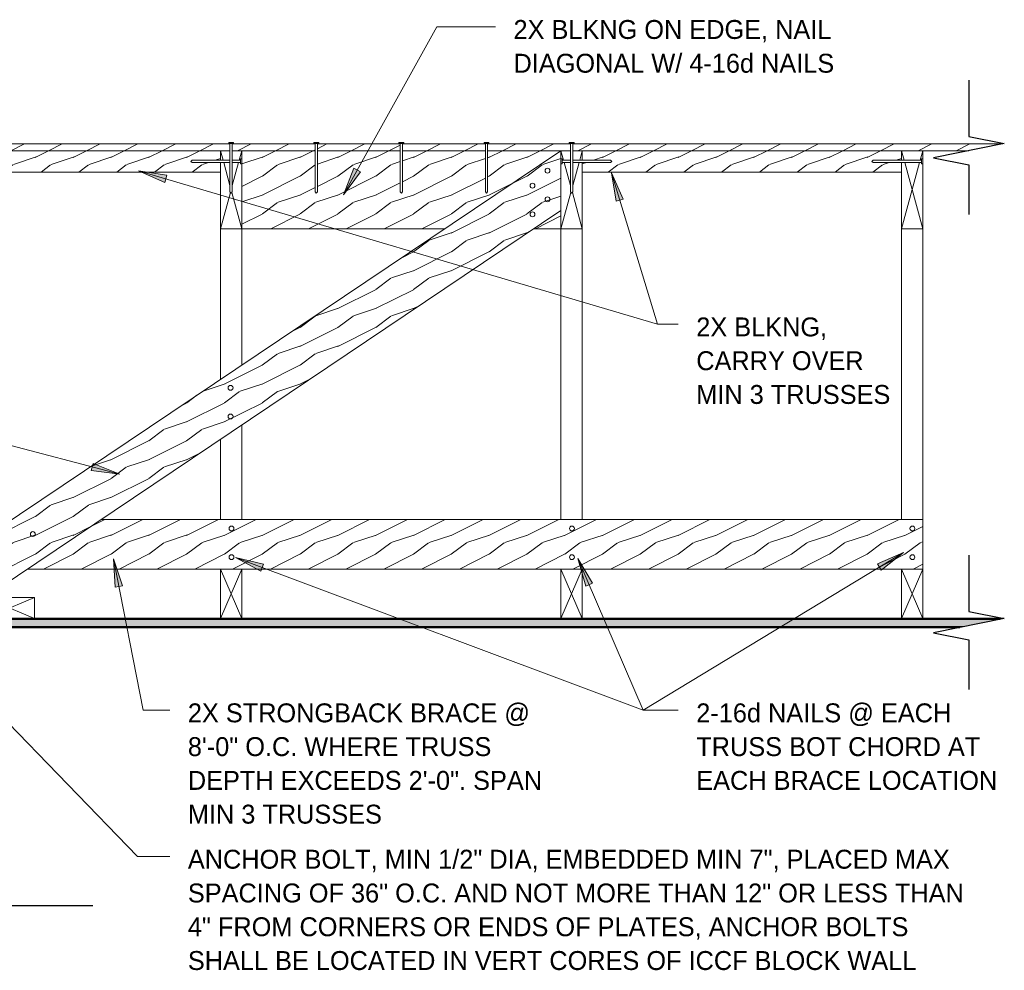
# Model space of a CAD drawing. Header units: inches. Extents: x 263 to 1352, y -57 to 386.
# Tile 23 of 23: x 1283 to 1352, y 71 to 138. Entities that reach past the tile are written whole.
import ezdxf

# ---------------------------------------------------------------- set-up
doc = ezdxf.new("R2010")
doc.units = ezdxf.units.IN
doc.header["$MEASUREMENT"] = 0
for name, color, linetype, lineweight in [('A-ANNO-TEXT', 2, 'Continuous', 9), ('A-DETL-GENF', 3, 'Continuous', 9), ('A-DETL-LLIN', 3, 'Continuous', 9)]:
    doc.layers.add(name, color=color, linetype=linetype, lineweight=lineweight)
pattern_1 = [(216.87, (1178.55, 2.666), (7.9965905, 5.3312143), [1.333, -11.995]), (206.565, (1180.15, 1.866), (-2.6653954, -2.6653906), [2.98, -2.98]), (198.435, (1180.15, 0.533), (-5.3315978, -2.6658048), [1.686, -6.743])]

# ---------------------------------------------------------------- blocks, each defined once
blk = doc.blocks.new('Dimension Lumbe_ CORE ICCF5')
at = {"layer": 'A-DETL-GENF'}
for p, q in [((1.5, 0), (0, -3.5)), ((0, 0), (1.5, -3.5)), ((0, -3.5), (0, 0)), ((0, 0), (1.5, 0)), ((1.5, 0), (1.5, -3.5))]:
    blk.add_line(p, q, dxfattribs=at)
blk = doc.blocks.new('Dimension Lumbe_ CORE ICCF6')
at = {"layer": 'A-DETL-GENF'}
for p, q in [((0, 0), (0.669, 0)), ((0, -0.669), (0, 0)), ((0, 0), (0.182, -0.669)), ((0.831, 0), (1.5, 0)), ((1.5, 0), (1.318, -0.669)), ((1.5, 0), (1.5, -0.578)), ((0, -5.5), (0, -0.831)), ((0.227, -0.831), (0.669, -2.453)), ((1.273, -0.831), (0.831, -2.453)), ((1.5, -0.921), (1.5, -5.5)), ((0.698, -2.941), (0, -5.5)), ((0.802, -2.941), (1.5, -5.5)), ((1.5, -5.5), (0, -5.5))]:
    blk.add_line(p, q, dxfattribs=at)
blk = doc.blocks.new('Dimension Lumbe_ CORE ICCF7')
at = {"layer": 'A-DETL-GENF'}
for p, q in [((0, 0), (0.669, 0)), ((0, 0), (0.182, -0.669)), ((0.831, 0), (1.5, 0)), ((1.5, 0), (1.318, -0.669)), ((1.5, 0), (1.5, -0.669)), ((0.227, -0.831), (0.669, -2.453)), ((1.273, -0.831), (0.831, -2.453)), ((1.5, -0.831), (1.5, -5.5)), ((0.698, -2.941), (0, -5.5)), ((0.802, -2.941), (1.5, -5.5)), ((0, -5.5), (0, -4.217)), ((1.5, -5.5), (0, -5.5))]:
    blk.add_line(p, q, dxfattribs=at)
blk = doc.blocks.new('Common Wood Nai_ CORE ICCF3')
at = {"layer": 'A-DETL-GENF'}
for p, q in [((0, 0.1715), (-0.083, 0.1715)), ((-0.083, 0.1715), (-0.083, -0.1715)), ((0, 0.081), (0, 0.1715)), ((0.586, 0.081), (0, 0.081)), ((0, 0.081), (0, -0.081)), ((3.409, 0.081), (0.748, 0.081)), ((3.5, 0), (3.409, 0.081)), ((3.409, -0.081), (3.5, 0)), ((-0.083, -0.1715), (0, -0.1715)), ((0, -0.1715), (0, -0.081)), ((0, -0.081), (0.586, -0.081)), ((0.748, -0.081), (3.409, -0.081))]:
    blk.add_line(p, q, dxfattribs=at)
blk = doc.blocks.new('Common Wood Nai_ CORE ICCF2')
at = {"layer": 'A-DETL-GENF'}
for p, q in [((0, 0.1715), (-0.083, 0.1715)), ((-0.083, 0.1715), (-0.083, -0.1715)), ((0, 0.081), (0, 0.1715)), ((3.409, 0.081), (0, 0.081)), ((0, -0.081), (0, 0.081)), ((3.5, 0), (3.409, 0.081)), ((3.409, -0.081), (3.5, 0)), ((-0.083, -0.1715), (0, -0.1715)), ((0, -0.1715), (0, -0.081)), ((0, -0.081), (3.409, -0.081))]:
    blk.add_line(p, q, dxfattribs=at)
blk = doc.blocks.new('Common Wood Nai_ CORE ICCF4')
at = {"layer": 'A-DETL-GENF'}
for p, q in [((0, 0.1715), (-0.083, 0.1715)), ((0, 0.081), (0, 0.1715)), ((0.586, 0.081), (0, 0.081)), ((0, -0.081), (0, 0.081)), ((3.409, 0.081), (0.748, 0.081)), ((3.5, 0), (3.409, 0.081)), ((3.409, -0.081), (3.5, 0)), ((-0.083, -0.1715), (0, -0.1715)), ((0, -0.1715), (0, -0.081)), ((0, -0.081), (0.586, -0.081)), ((0.748, -0.081), (3.409, -0.081))]:
    blk.add_line(p, q, dxfattribs=at)
blk = doc.blocks.new('Dimension Lumbe_ CORE ICCF8')
at = {"layer": 'A-DETL-GENF'}
for p, q in [((0, -0.669), (0, 0)), ((0, 0), (0.182, -0.669)), ((0, 0), (1.5, 0)), ((1.5, 0), (1.318, -0.669)), ((1.5, 0), (1.5, -0.578)), ((0, -5.5), (0, -0.831)), ((1.273, -0.831), (0, -5.5)), ((0.227, -0.831), (1.5, -5.5)), ((1.5, -0.921), (1.5, -5.5)), ((1.5, -5.5), (0, -5.5))]:
    blk.add_line(p, q, dxfattribs=at)
blk = doc.blocks.new('Common Wood Nai_ CORE ICCF6')
at = {"layer": 'A-DETL-GENF'}
for p, q in [((0, 0.1715), (-0.083, 0.1715)), ((-0.083, 0.1715), (-0.083, -0.1715)), ((0, 0.081), (0, 0.1715)), ((3.409, 0.081), (0, 0.081)), ((0, 0.081), (0, -0.081)), ((3.5, 0), (3.409, 0.081)), ((3.409, -0.081), (3.5, 0)), ((-0.083, -0.1715), (0, -0.1715)), ((0, -0.1715), (0, -0.081)), ((0, -0.081), (3.409, -0.081))]:
    blk.add_line(p, q, dxfattribs=at)
blk = doc.blocks.new('Gypsum Wallboar_ CORE ICCF3')
at = {"layer": 'A-DETL-GENF'}
h = blk.add_hatch(dxfattribs=at)
h.set_pattern_fill('FP8_32', color=256, style=0, pattern_type=2)
h.set_pattern_definition([(180, (1188.484, 5.997), (-2.56, -0.64), [0.211, -1.709, 0.211, -1.709, -10.24]), (180, (1188.484, 5.997), (-2.56, -0.64), [-3.84, 0.211, -3.629, 0.211, -1.709, -4.48]), (180, (1188.484, 5.997), (-2.56, -0.64), [-9.6, 0.211, -1.069, 0.211, -2.989]), (300, (1187.524, 5.677), (1.83425626, -1.89702503), [0.211, -1.709, 0.211, -1.709, -10.24]), (300, (1187.524, 5.677), (1.83425626, -1.89702503), [-3.84, 0.211, -3.629, 0.211, -1.709, -4.48]), (300, (1187.524, 5.677), (1.83425626, -1.89702503), [-9.6, 0.211, -1.069, 0.211, -2.989]), (60, (1187.204, 4.397), (0.72574374, 2.53702503), [0.211, -1.709, 0.211, -1.709, -10.24]), (60, (1187.204, 4.397), (0.72574374, 2.53702503), [-3.84, 0.211, -3.629, 0.211, -1.709, -4.48]), (60, (1187.204, 4.397), (0.72574374, 2.53702503), [-9.6, 0.211, -1.069, 0.211, -2.989])])
h.paths.add_polyline_path([(71.90625, 0), (71.90625, 0.625), (4.1875, 0.625), (1.0625, 0)], flags=0)
at = {"layer": 'A-DETL-GENF', "lineweight": 30}
for p, q in [((1.0625, 0), (71.90625, 0)), ((71.90625, 0.625), (4.1875, 0.625)), ((71.90625, 0), (71.90625, 0.625))]:
    blk.add_line(p, q, dxfattribs=at)
at = {"layer": 'A-DETL-GENF'}
for p, q in [((1.375, 0.0625), (71.90625, 0.0625)), ((3.875, 0.5625), (71.90625, 0.5625))]:
    blk.add_line(p, q, dxfattribs=at)
blk = doc.blocks.new('Break Line8 - B_ CORE ICCF0')
at = {"layer": 'A-DETL-GENF', "lineweight": 30}
for p, q in [((-1, 0), (-0.5, 2.5)), ((-0.5, 2.5), (0.5, -2.5)), ((-4.974, 0), (-1, 0)), ((0.5, -2.5), (1, 0)), ((1, 0), (4.494, 0))]:
    blk.add_line(p, q, dxfattribs=at)
blk = doc.blocks.new('Break Line8 - B_ CORE ICCF1')
at = {"layer": 'A-DETL-GENF', "lineweight": 30}
for p, q in [((-1, 0), (-0.5, 2.5)), ((-0.5, 2.5), (0.5, -2.5)), ((-12, 0), (-1, 0)), ((0.5, -2.5), (1, 0)), ((1, 0), (12.366, 0))]:
    blk.add_line(p, q, dxfattribs=at)
blk = doc.blocks.new('Dimension Lumbe_ CORE ICCF10')
at = {"layer": 'A-DETL-GENF'}
for p, q in [((1.5, 0), (0, -3.5)), ((0, 0), (1.5, -3.5)), ((0, -3.5), (0, 0)), ((0, 0), (1.5, 0)), ((1.5, 0), (1.5, -3.5)), ((1.5, -3.5), (0, -3.5))]:
    blk.add_line(p, q, dxfattribs=at)

msp = doc.modelspace()

# ---------------------------------------------------------------- hatches: boundary and pattern name
at = {"layer": 'A-ANNO-TEXT'}
for points in [[(1307.03120744, 127.46258485), (1306.57105508, 127.71866666), (1305.82856402, 125.84302369)], [(1293.23406775, 126.71050159), (1293.38349825, 127.21546556), (1291.39099194, 127.53050226)], [(1325.04685873, 125.39037062), (1325.55075864, 125.54335089), (1324.71780844, 127.38061067)], [(1288.19147269, 106.89755354), (1288.05730309, 106.38832216), (1290.05838607, 106.13337821)], [(1289.74516442, 98.15940464), (1290.26204118, 98.26018407), (1289.6208549, 100.17282875)], [(1300.0017882, 99.30690412), (1300.1864963, 99.80005825), (1298.22120347, 100.25497982)], [(1322.91107061, 98.24311108), (1323.39492986, 98.4509531), (1322.36364178, 100.18467004)], [(1343.47358192, 99.81278156), (1343.74656929, 99.36245281), (1345.32036881, 100.62438965)]]:
    msp.add_hatch(color=7, dxfattribs=at).paths.add_polyline_path(points, flags=0)
at = {"layer": 'A-DETL-GENF'}
h = msp.add_hatch(dxfattribs=at)
h.set_pattern_fill('FP8_27', style=0, pattern_type=2)
h.set_pattern_definition(pattern_1)
h.paths.add_polyline_path([(1273.99594442, 129.4292148), (1273.99594442, 128.94787118), (1297.83394442, 128.94787118), (1297.83394442, 129.4292148)], flags=0)
h = msp.add_hatch(dxfattribs=at)
h.set_pattern_fill('FP8_27', style=0, pattern_type=2)
h.set_pattern_definition(pattern_1)
h.paths.add_polyline_path([(1297.99594442, 129.4292148), (1297.99594442, 128.94787118), (1303.83394442, 128.94787118), (1303.83394442, 129.4292148)], flags=0)
h = msp.add_hatch(dxfattribs=at)
h.set_pattern_fill('FP8_27', style=0, pattern_type=2)
h.set_pattern_definition(pattern_1)
h.paths.add_polyline_path([(1309.83394442, 128.94787118), (1309.83394442, 129.4292148), (1303.99594442, 129.4292148), (1303.99594442, 128.94787118)], flags=0)
h = msp.add_hatch(dxfattribs=at)
h.set_pattern_fill('FP8_27', style=0, pattern_type=2)
h.set_pattern_definition(pattern_1)
h.paths.add_polyline_path([(1309.99594442, 129.4292148), (1309.99594442, 128.94787118), (1315.83394442, 128.94787118), (1315.83394442, 129.4292148)], flags=0)
h = msp.add_hatch(dxfattribs=at)
h.set_pattern_fill('FP8_27', style=0, pattern_type=2)
h.set_pattern_definition(pattern_1)
h.paths.add_polyline_path([(1321.83394442, 128.94787118), (1321.83394442, 129.4292148), (1315.99594442, 129.4292148), (1315.99594442, 128.94787118)], flags=0)
h = msp.add_hatch(dxfattribs=at)
h.set_pattern_fill('FP8_27', style=0, pattern_type=2)
h.set_pattern_definition(pattern_1)
h.paths.add_polyline_path([(1321.99594442, 129.4292148), (1321.99594442, 128.94787118), (1349.91494442, 128.94787118), (1352.32166254, 129.4292148)], flags=0)
h = msp.add_hatch(dxfattribs=at)
h.set_pattern_fill('FP8_27', style=0, pattern_type=2)
h.set_pattern_definition(pattern_1)
h.paths.add_polyline_path([(1297.16494442, 128.94787118), (1274.66494442, 128.94787118), (1274.66494442, 127.44787118), (1297.16494442, 127.44787118), (1297.16494442, 128.11687118), (1295.17294442, 128.11687118), (1295.08194442, 128.19787118), (1295.17294442, 128.27887118), (1297.16494442, 128.27887118)], flags=0)
h = msp.add_hatch(dxfattribs=at)
h.set_pattern_fill('FP8_27', style=0, pattern_type=2)
h.set_pattern_definition(pattern_1)
h.paths.add_polyline_path([(1321.16494442, 128.94787118), (1274.66494442, 97.69787118), (1274.66494442, 96.86390497), (1275.01045804, 96.86390497), (1275.51045804, 97.36390497), (1275.68455542, 97.36390497), (1275.68455542, 97.64579042), (1276.16719317, 97.58652996), (1276.16719317, 97.26967985), (1276.57296804, 96.86390497), (1277.54171804, 96.86390497), (1277.54171804, 97.36390497), (1278.19796804, 97.36390497), (1278.69569702, 96.866176), (1279.10421804, 96.866176), (1279.10421804, 96.46431053), (1321.16494442, 124.73092772)], flags=0)
h = msp.add_hatch(dxfattribs=at)
h.set_pattern_fill('FP8_27', style=0, pattern_type=2)
h.set_pattern_definition(pattern_1)
h.paths.add_polyline_path([(1298.66494442, 128.94787118), (1298.66494442, 123.44787118), (1312.98094442, 123.44787118), (1321.16494442, 128.94787118), (1315.99594442, 128.94787118), (1315.99594442, 126.03887118), (1315.91494442, 125.94787118), (1315.83394442, 126.03887118), (1315.83394442, 128.94787118), (1309.99594442, 128.94787118), (1309.99594442, 126.03887118), (1309.91494442, 125.94787118), (1309.83394442, 126.03887118), (1309.83394442, 128.94787118), (1303.99594442, 128.94787118), (1303.99594442, 126.03887118), (1303.91494442, 125.94787118), (1303.83394442, 126.03887118), (1303.83394442, 128.94787118)], flags=0)
h = msp.add_hatch(dxfattribs=at)
h.set_pattern_fill('FP8_27', style=0, pattern_type=2)
h.set_pattern_definition(pattern_1)
h.paths.add_polyline_path([(1345.16494442, 128.94787118), (1322.66494442, 128.94787118), (1322.66494442, 128.27887118), (1324.65694442, 128.27887118), (1324.74794442, 128.19787118), (1324.65694442, 128.11687118), (1322.66494442, 128.11687118), (1322.66494442, 127.44787118), (1345.16494442, 127.44787118), (1345.16494442, 128.11687118), (1343.17294442, 128.11687118), (1343.08194442, 128.19787118), (1343.17294442, 128.27887118), (1345.16494442, 128.27887118)], flags=0)
h = msp.add_hatch(dxfattribs=at)
h.set_pattern_fill('FP8_27', style=0, pattern_type=2)
h.set_pattern_definition(pattern_1)
h.paths.add_polyline_path([(1321.16494442, 124.73092772), (1319.25575629, 123.44787118), (1321.16494442, 123.44787118)], flags=0)
h = msp.add_hatch(dxfattribs=at)
h.set_pattern_fill('FP8_27', style=0, pattern_type=2)
h.set_pattern_definition(pattern_1)
h.paths.add_polyline_path([(1346.66494442, 99.44787118), (1346.66494442, 102.94787118), (1288.75175629, 102.94787118), (1283.54375629, 99.44787118)], flags=0)

# ---------------------------------------------------------------- linework, layer by layer
at = {"layer": 'A-ANNO-TEXT', "color": 7}
for p, q in [((1305.82856402, 125.84302369), (1312.41995515, 137.68706727)), ((1312.41995515, 137.68706727), (1316.53957461, 137.68706727)), ((1306.57105508, 127.71866666), (1305.82856402, 125.84302369)), ((1307.03120744, 127.46258485), (1306.57105508, 127.71866666)), ((1293.38349825, 127.21546556), (1291.39099194, 127.53050226)), ((1291.39099194, 127.53050226), (1293.23406775, 126.71050159)), ((1291.39099194, 127.53050226), (1327.95743357, 116.70964734)), ((1293.23406775, 126.71050159), (1293.38349825, 127.21546556)), ((1305.82856402, 125.84302369), (1307.03120744, 127.46258485)), ((1325.55075864, 125.54335089), (1324.71780844, 127.38061067)), ((1324.71780844, 127.38061067), (1325.04685873, 125.39037062)), ((1324.71780844, 127.38061067), (1327.95743357, 116.70964734)), ((1325.04685873, 125.39037062), (1325.55075864, 125.54335089)), ((1327.95743357, 116.70964734), (1329.42252139, 116.70964734)), ((1327.95743357, 116.70964734), (1329.42252139, 116.70964734)), ((1290.05838607, 106.13337821), (1261.51379661, 113.65415613)), ((1288.19147269, 106.89755354), (1288.05730309, 106.38832216)), ((1290.05838607, 106.13337821), (1288.19147269, 106.89755354)), ((1288.05730309, 106.38832216), (1290.05838607, 106.13337821)), ((1290.26204118, 98.26018407), (1289.6208549, 100.17282875)), ((1289.6208549, 100.17282875), (1289.74516442, 98.15940464)), ((1289.6208549, 100.17282875), (1291.70331595, 89.49231923)), ((1300.1864963, 99.80005825), (1298.22120347, 100.25497982)), ((1298.22120347, 100.25497982), (1300.0017882, 99.30690412)), ((1298.22120347, 100.25497982), (1326.9565473, 89.49231923)), ((1323.39492986, 98.4509531), (1322.36364178, 100.18467004)), ((1322.36364178, 100.18467004), (1322.91107061, 98.24311108)), ((1322.36364178, 100.18467004), (1326.9565473, 89.49231923)), ((1345.32036881, 100.62438965), (1326.9565473, 89.49231923)), ((1345.32036881, 100.62438965), (1343.47358192, 99.81278156)), ((1343.74656929, 99.36245281), (1345.32036881, 100.62438965)), ((1300.0017882, 99.30690412), (1300.1864963, 99.80005825)), ((1343.47358192, 99.81278156), (1343.74656929, 99.36245281)), ((1289.74516442, 98.15940464), (1290.26204118, 98.26018407)), ((1322.91107061, 98.24311108), (1323.39492986, 98.4509531)), ((1277.18331237, 93.75634143), (1291.31295318, 79.17032472)), ((1291.70331595, 89.49231923), (1293.58423493, 89.49231923)), ((1326.9565473, 89.49231923), (1329.42252139, 89.49231923)), ((1326.9565473, 89.49231923), (1329.42252139, 89.49231923)), ((1326.9565473, 89.49231923), (1329.42252139, 89.49231923)), ((1291.31295318, 79.17032472), (1293.58423493, 79.17032472))]:
    msp.add_line(p, q, dxfattribs=at)
at = {"layer": 'A-DETL-LLIN'}
for p, q in [((1297.83394442, 129.4292148), (1273.99594442, 129.4292148)), ((1303.83394442, 129.4292148), (1297.99594442, 129.4292148)), ((1309.83394442, 129.4292148), (1303.99594442, 129.4292148)), ((1315.83394442, 129.4292148), (1309.99594442, 129.4292148)), ((1321.83394442, 129.4292148), (1315.99594442, 129.4292148)), ((1352.32166254, 129.4292148), (1321.99594442, 129.4292148)), ((1273.99594442, 128.94787118), (1297.83394442, 128.94787118)), ((1274.66494442, 128.94787118), (1297.16494442, 128.94787118)), ((1321.16494442, 128.94787118), (1274.66494442, 97.69787118)), ((1297.16494442, 128.27887118), (1297.16494442, 128.94787118)), ((1297.16494442, 128.94787118), (1297.16494442, 128.27887118)), ((1297.99594442, 128.94787118), (1303.83394442, 128.94787118)), ((1298.66494442, 128.94787118), (1298.66494442, 128.36937118)), ((1298.66494442, 128.36937118), (1298.66494442, 128.94787118)), ((1303.99594442, 128.94787118), (1309.83394442, 128.94787118)), ((1309.99594442, 128.94787118), (1315.83394442, 128.94787118)), ((1315.99594442, 128.94787118), (1321.83394442, 128.94787118)), ((1321.16494442, 124.73092772), (1321.16494442, 128.94787118)), ((1321.99594442, 128.94787118), (1349.91494442, 128.94787118)), ((1322.66494442, 128.94787118), (1322.66494442, 128.27887118)), ((1322.66494442, 128.27887118), (1322.66494442, 128.94787118)), ((1345.16494442, 128.27887118), (1345.16494442, 128.94787118)), ((1345.16494442, 128.94787118), (1345.16494442, 128.27887118)), ((1297.16494442, 127.44787118), (1297.16494442, 128.11687118)), ((1297.16494442, 128.11687118), (1297.16494442, 127.44787118)), ((1298.66494442, 128.02637118), (1298.66494442, 123.44787118)), ((1298.66494442, 123.44787118), (1298.66494442, 128.02637118)), ((1322.66494442, 128.11687118), (1322.66494442, 127.44787118)), ((1322.66494442, 127.44787118), (1322.66494442, 128.11687118)), ((1345.16494442, 127.44787118), (1345.16494442, 128.11687118)), ((1345.16494442, 128.11687118), (1345.16494442, 127.44787118)), ((1274.66494442, 127.44787118), (1297.16494442, 127.44787118)), ((1297.16494442, 127.44787118), (1274.66494442, 127.44787118)), ((1322.66494442, 127.44787118), (1345.16494442, 127.44787118)), ((1345.16494442, 127.44787118), (1322.66494442, 127.44787118)), ((1279.10421804, 96.46431053), (1321.16494442, 124.73092772)), ((1321.16494442, 123.44787118), (1321.16494442, 124.73092772)), ((1321.16494442, 124.73092772), (1321.16494442, 123.69787118)), ((1321.16494442, 102.94787118), (1321.16494442, 123.69787118)), ((1322.66494442, 123.69787118), (1322.66494442, 102.94787118)), ((1345.16494442, 102.94787118), (1345.16494442, 123.69787118)), ((1346.66494442, 123.69787118), (1346.66494442, 102.94787118)), ((1297.16494442, 123.44787118), (1298.66494442, 123.44787118)), ((1297.16494442, 112.81883892), (1297.16494442, 123.44787118)), ((1298.66494442, 123.44787118), (1312.98094442, 123.44787118)), ((1298.66494442, 123.44787118), (1298.66494442, 113.82690344)), ((1312.98094442, 123.44787118), (1298.66494442, 123.44787118)), ((1319.25575629, 123.44787118), (1321.16494442, 123.44787118)), ((1321.16494442, 123.44787118), (1319.25575629, 123.44787118)), ((1298.66494442, 109.60995998), (1298.66494442, 102.94787118)), ((1297.16494442, 102.94787118), (1297.16494442, 108.60189546)), ((1346.66494442, 102.94787118), (1288.75175629, 102.94787118)), ((1346.66494442, 99.44787118), (1346.66494442, 102.94787118)), ((1283.54375629, 99.44787118), (1346.66494442, 99.44787118)), ((1283.54375629, 99.44787118), (1297.16494442, 99.44787118)), ((1283.54375629, 99.44787118), (1297.16494442, 99.44787118)), ((1297.16494442, 99.44787118), (1297.16494442, 95.94787118)), ((1298.66494442, 99.44787118), (1297.16494442, 99.44787118)), ((1297.16494442, 99.44787118), (1321.16494442, 99.44787118)), ((1298.66494442, 99.44787118), (1321.16494442, 99.44787118)), ((1321.16494442, 99.44787118), (1321.16494442, 95.94787118)), ((1322.66494442, 99.44787118), (1321.16494442, 99.44787118)), ((1321.16494442, 99.44787118), (1345.16494442, 99.44787118)), ((1322.66494442, 99.44787118), (1345.16494442, 99.44787118)), ((1345.16494442, 99.44787118), (1345.16494442, 95.94787118))]:
    msp.add_line(p, q, dxfattribs=at)
for centre in [(1320.21841618, 127.54378308), (1319.15775601, 126.48312291), (1320.21841618, 125.5232261), (1319.15775601, 124.46256593), (1297.87523218, 112.22353046), (1297.87523218, 110.20297349), (1283.9355014, 101.91283184), (1297.93773218, 102.30435152), (1321.93773218, 102.30435152), (1345.93773218, 102.30435152), (1297.93773218, 100.28379454), (1321.93773218, 100.28379454), (1345.93773218, 100.28379454)]:
    msp.add_circle(centre, 0.1715, dxfattribs=at)

# ---------------------------------------------------------------- block references
at = {"layer": 'A-DETL-GENF'}
for name, p, rotation in [('Break Line8 - B_ CORE ICCF0', (1349.91494442, 128.94787118), 269.9999999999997), ('Common Wood Nai_ CORE ICCF2', (1297.91494442, 129.44787118), 269.9999999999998), ('Common Wood Nai_ CORE ICCF2', (1303.91494442, 129.44787118), 269.9999999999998), ('Common Wood Nai_ CORE ICCF2', (1309.91494442, 129.44787118), 269.9999999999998), ('Common Wood Nai_ CORE ICCF2', (1315.91494442, 129.44787118), 269.9999999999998), ('Common Wood Nai_ CORE ICCF2', (1321.91494442, 129.44787118), 269.9999999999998), ('Common Wood Nai_ CORE ICCF3', (1298.58194442, 128.19787118), 180), ('Common Wood Nai_ CORE ICCF6', (1346.58194442, 128.19787118), 180), ('Break Line8 - B_ CORE ICCF0', (1349.91494442, 95.44787118), 269.9999999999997), ('Dimension Lumbe_ CORE ICCF10', (1280.542467, 95.94787118), 90.00000000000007), ('Gypsum Wallboar_ CORE ICCF3', (1353.47744442, 95.94787118), 180), ('Break Line8 - B_ CORE ICCF1', (1276.16494442, 75.69787118), 180)]:
    msp.add_blockref(name, p, dxfattribs=dict(at, rotation=rotation))
for name, p in [('Dimension Lumbe_ CORE ICCF6', (1297.16494442, 128.94787118)), ('Dimension Lumbe_ CORE ICCF7', (1321.16494442, 128.94787118)), ('Dimension Lumbe_ CORE ICCF8', (1345.16494442, 128.94787118)), ('Common Wood Nai_ CORE ICCF4', (1321.24794442, 128.19787118)), ('Dimension Lumbe_ CORE ICCF5', (1297.16494442, 99.44787118)), ('Dimension Lumbe_ CORE ICCF5', (1321.16494442, 99.44787118)), ('Dimension Lumbe_ CORE ICCF5', (1345.16494442, 99.44787118))]:
    msp.add_blockref(name, p, dxfattribs=at)

# ---------------------------------------------------------------- texts
at = {"layer": 'A-ANNO-TEXT', "color": 7, "char_height": 1.3341121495, "attachment_point": 1, "line_spacing_factor": 1.070803}
for s, insert, width in [('\\fStylus BT|b0|i0|c0|p34|;2X BLKNG ON EDGE, NAIL\\PDIAGONAL W/ 4-16d NAILS', (1317.81957461, 138.16641751), 28.602), ('\\fStylus BT|b0|i0|c0|p34|;2X BLKNG,\\PCARRY OVER\\PMIN 3 TRUSSES', (1330.70252139, 117.18899758), 17.118), ('\\fStylus BT|b0|i0|c0|p34|;2X STRONGBACK BRACE @\\P8\'-0" O.C. WHERE TRUSS\\PDEPTH EXCEEDS 2\'-0". SPAN\\PMIN 3 TRUSSES', (1294.86423493, 89.97166947), 30.168), ('\\fStylus BT|b0|i0|c0|p34|;2-16d NAILS @ EACH\\PTRUSS BOT CHORD AT\\PEACH BRACE LOCATION', (1330.70252139, 89.97166947), 25.236), ('\\fStylus BT|b0|i0|c0|p34|;ANCHOR BOLT, MIN 1/2" DIA, EMBEDDED MIN 7", PLACED MAX\\PSPACING OF 36" O.C. AND NOT MORE THAN 12" OR LESS THAN\\P4" FROM CORNERS OR ENDS OF PLATES, ANCHOR BOLTS\\PSHALL BE LOCATED IN VERT CORES OF ICCF BLOCK WALL', (1294.86423493, 79.64967496), 68.346)]:
    msp.add_mtext(s, dxfattribs=dict(at, insert=insert, width=width))

doc.saveas('drawing.dxf')
